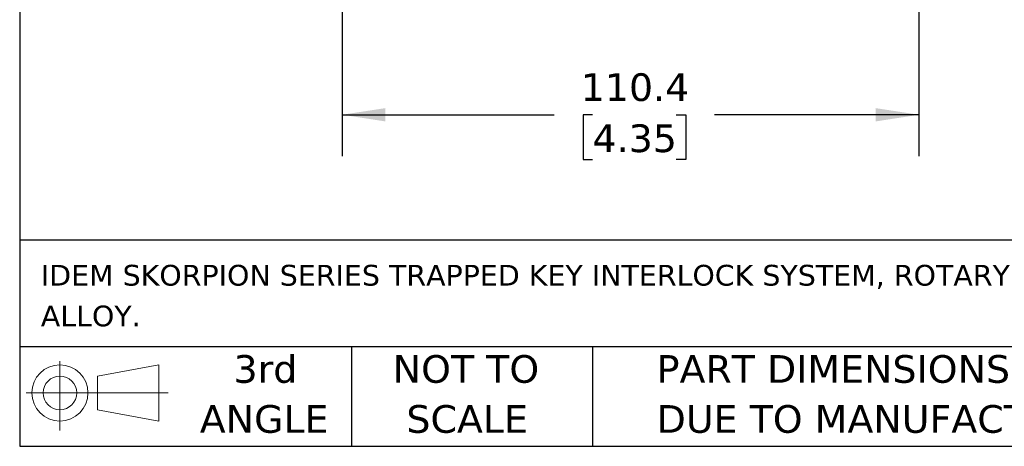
# Model space of a CAD drawing. Header units: millimetres. Extents: x 13 to 546, y 13 to 419.
# Tile 1 of 44: x 13 to 163, y 13 to 78. Entities that reach past the tile are written whole.
import ezdxf

# ---------------------------------------------------------------- set-up
doc = ezdxf.new("R2010")
doc.units = ezdxf.units.MM
doc.header["$LTSCALE"] = 2
doc.linetypes.add('SLD-Solid', pattern=[0])
doc.layers.add('DIMENSIONS', color=140, linetype='SLD-Solid', lineweight=25)
doc.layers.add('TEXT', color=140, linetype='SLD-Solid', lineweight=25)
doc.styles.add('SLDTEXTSTYLE0', font='VERDANA.TTF')
doc.dimstyles.new('SLDDIMSTYLE4', dxfattribs={"dimtxt": 4.316016, "dimasz": 6.604, "dimexe": 0, "dimexo": 0.0625, "dimgap": 1.079004, "dimtad": 0, "dimtih": 1, "dimtoh": 1, "dimlfac": 1.25, "dimrnd": 1e-09, "dimzin": 12, "dimdsep": 46, "dimtxsty": 'SLDTEXTSTYLE0', "dimsah": 1, "dimcen": 0.09, "dimadec": 0, "dimazin": 3, "dimtfac": 1, "dimtofl": 0, "dimtmove": 0, "dimatfit": 3, "dimfxl": 0, "dimfrac": 2, "dimtolj": 1, "dimtzin": 12, "dimarcsym": 0})

# ---------------------------------------------------------------- blocks, each defined once
blk = doc.blocks.new('Block11')
at = {"color": 7, "linetype": 'SLD-Solid', "lineweight": 18}
for p, q in [((5.18, 10.62), (5.18, 0)), ((10.96, 8.33), (20.35, 10.06)), ((20.35, 10.06), (20.35, 1.46)), ((10.96, 3.19), (10.96, 8.33)), ((0, 5.76), (21.75, 5.76)), ((10.96, 3.19), (20.35, 1.46))]:
    blk.add_line(p, q, dxfattribs=at)
for radius in [4.3, 2.57]:
    blk.add_circle((5.18, 5.76), radius, dxfattribs=at)
blk = doc.blocks.new('Block12')
at = {"color": 7, "linetype": 'Continuous'}
blk.add_blockref('Block11', (0, 0), dxfattribs=at)
blk = doc.blocks.new('SW_NOTE_0')
at = {"layer": 'TEXT', "color": 0, "char_height": 3.175, "attachment_point": 1, "style": 'SLDTEXTSTYLE0'}
for s, insert in [('IDEM SKORPION SERIES TRAPPED KEY INTERLOCK SYSTEM, ROTARY KEY, 1 GATE, WHOLE BODY, A104 CODED, DIE-CAST ALUMINUM ', (0, 4.03)), ('ALLOY.', (0, -2.2))]:
    blk.add_mtext(s, dxfattribs=dict(at, insert=insert))
blk = doc.blocks.new('SW_NOTE_0_3')
at = {"layer": 'TEXT', "color": 0, "char_height": 4.2333, "attachment_point": 1, "style": 'SLDTEXTSTYLE0'}
for s, insert in [('PART DIMENSIONS MAY DIFFER SLIGHTLY ', (0, 5.38)), ("DUE TO MANUFACTURER'S VARIANCES", (0, -2.27))]:
    blk.add_mtext(s, dxfattribs=dict(at, insert=insert))
blk = doc.blocks.new('SW_NOTE_0_4')
at = {"layer": 'TEXT', "color": 0, "char_height": 4.233, "attachment_point": 2, "style": 'SLDTEXTSTYLE0'}
for s, insert in [('NOT TO', (10.52, 5.38)), ('SCALE', (10.71, -2.27))]:
    blk.add_mtext(s, dxfattribs=dict(at, insert=insert))
blk = doc.blocks.new('SW_NOTE_0_5')
at = {"layer": 'TEXT', "color": 0, "char_height": 4.233, "attachment_point": 2, "style": 'SLDTEXTSTYLE0'}
for s, insert in [('3rd', (4.63, 5.38)), ('ANGLE', (4.44, -2.27))]:
    blk.add_mtext(s, dxfattribs=dict(at, insert=insert))
blk = doc.blocks.new('_D_16')
at = {"layer": 'DIMENSIONS'}
for p, q in [((150.39, 97.82), (150.39, 57.08)), ((62.08, 86.17), (62.08, 57.08)), ((62.08, 63.43), (94.56, 63.43)), ((100.41, 63.43), (98.96, 63.43)), ((98.96, 63.43), (98.96, 56.57)), ((113.23, 63.43), (114.68, 63.43)), ((114.68, 63.43), (114.68, 56.57)), ((150.39, 63.43), (119.08, 63.43)), ((98.96, 56.57), (100.41, 56.57)), ((114.68, 56.57), (113.23, 56.57))]:
    blk.add_line(p, q, dxfattribs=at)
for points in [[(62.08, 63.43), (68.68, 62.41), (68.68, 64.44)], [(150.39, 63.43), (143.79, 64.44), (143.79, 62.41)]]:
    blk.add_solid(points, dxfattribs=at)
at = {"layer": 'DIMENSIONS', "char_height": 4.233, "attachment_point": 1, "style": 'SLDTEXTSTYLE0'}
for s, insert in [('110.4', (98.61, 69.77)), ('4.35', (100.41, 61.95))]:
    blk.add_mtext(s, dxfattribs=dict(at, insert=insert))

msp = doc.modelspace()

# ---------------------------------------------------------------- linework, layer by layer
at = {"layer": 'TEXT'}
for p, q in [((12.7, 419.1), (12.7, 12.7)), ((546.1, 44.2522), (12.7, 44.2522)), ((546.1, 27.94), (12.7, 27.94)), ((63.5, 27.94), (63.5, 12.7)), ((100.4233, 27.94), (100.4233, 12.7)), ((12.7, 12.7), (546.1, 12.7))]:
    msp.add_line(p, q, dxfattribs=at)

# ---------------------------------------------------------------- block references
for name, p in [('SW_NOTE_0', (15.9315, 36.4316)), ('Block12', (13.6759, 15.1077)), ('SW_NOTE_0_5', (45.6947, 21.2709)), ('SW_NOTE_0_4', (70.5144, 21.2709)), ('SW_NOTE_0_3', (110.2386, 21.2709))]:
    msp.add_blockref(name, p, dxfattribs=at)

# ---------------------------------------------------------------- dimensions: what is measured, and where the dimension line sits
at = {"layer": 'DIMENSIONS'}
dim = msp.add_linear_dim(base=(62.0763, 63.4284), p1=(150.3914, 100.3587), p2=(62.0763, 88.7073), dimstyle='SLDDIMSTYLE4', dxfattribs=at)
dim.commit()
dim.dimension.update_dxf_attribs({"geometry": '_D_16', "text_midpoint": (106.8185, 63.4284), "dimtype": 160})

doc.saveas('drawing.dxf')
